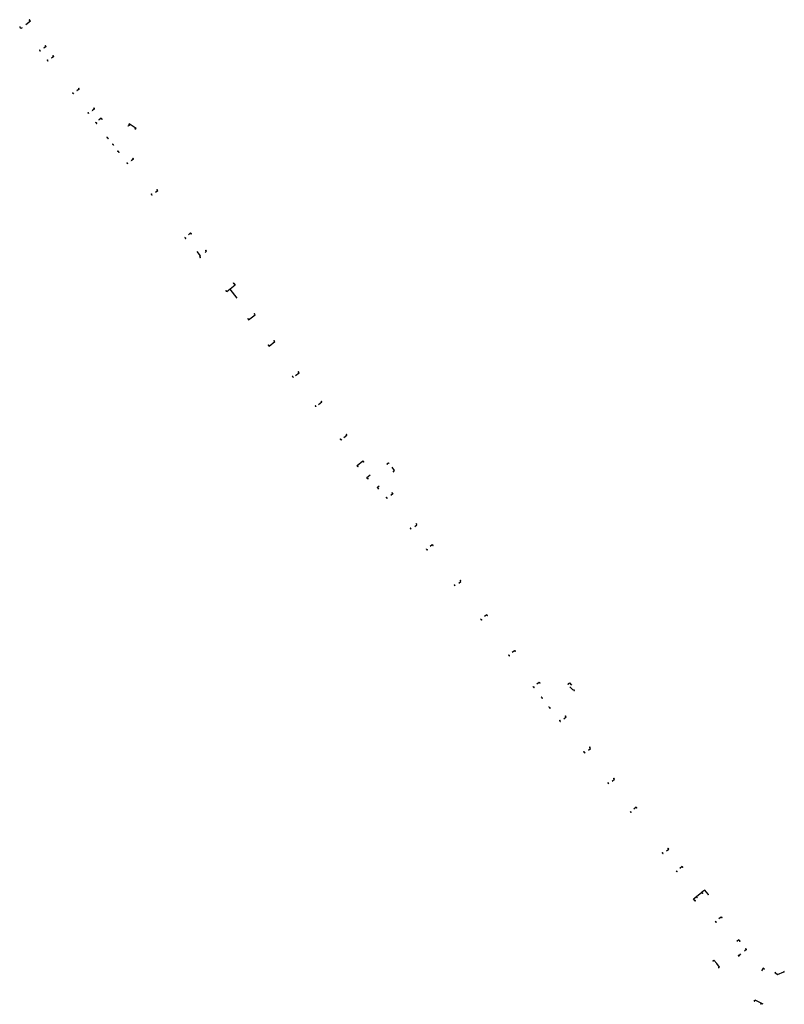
# Model space of a CAD drawing. Header units: metres. Extents: x 197082 to 198337, y 354614 to 355574.
import ezdxf

# ---------------------------------------------------------------- set-up
doc = ezdxf.new("R2010")
doc.units = ezdxf.units.M
doc.layers.add('N-WE-RI-HWA_KOLK-S', color=7, linetype='Continuous', lineweight=25)
doc.layers.add('N-WE-RI-HWA_KOLKAANSLUITING_PVC_250-G', color=5, linetype='Continuous', lineweight=25)

# ---------------------------------------------------------------- blocks, each defined once
blk = doc.blocks.new('Straatkolk_450')
at = {"layer": 'N-WE-RI-HWA_KOLK-S'}
h = blk.add_hatch(color=256, dxfattribs=at)
h.dxf.hatch_style = 1
h.paths.add_polyline_path([(0, 0.15), (0.23, 0), (0.23, 0.3)])
h.paths.add_polyline_path([(-0.23, 0.3), (-0.23, 0), (0, 0.15)])
for p, q in [((0.23, 0.3), (-0.23, 0)), ((-0.23, 0.3), (0.23, 0))]:
    blk.add_line(p, q, dxfattribs=at)
at = {"layer": 'N-WE-RI-HWA_KOLK-S', "flags": 128}
blk.add_lwpolyline([(0.23, 0.3), (-0.23, 0.3), (-0.23, 0), (0.23, 0)], close=True, dxfattribs=at)

msp = doc.modelspace()

# ---------------------------------------------------------------- linework, layer by layer
at = {"layer": 'N-WE-RI-HWA_KOLKAANSLUITING_PVC_250-G'}
for points in [[(197089.76, 355574.04), (197090.37, 355573.25), (197086.84, 355570.51)], [(197082.69, 355568.61), (197083.44, 355567.94), (197084.31, 355568.63)], [(197165.48, 355494.33), (197164.75, 355493.63), (197164.57, 355493.87)], [(197170.26, 355491.68), (197170.64, 355491.47), (197170.84, 355491.93), (197165.35, 355495.27), (197165.12, 355494.86), (197165.47, 355494.63)], [(197149.24, 355484.46), (197148.63, 355485.25), (197148.86, 355485.43)], [(197153.19, 355479.54), (197153.5, 355479.14), (197153.87, 355479.43)], [(197157.11, 355474.3), (197157.72, 355473.51), (197157.96, 355473.7)], [(197185.51, 355443.33), (197187.2, 355444.64), (197186.9, 355445.03)], [(197182.47, 355441.61), (197182.77, 355441.21), (197183.02, 355441.4)], [(197208, 355409.2), (197207.75, 355409), (197208.05, 355408.61)], [(197212.48, 355412.03), (197212.18, 355412.42), (197210.5, 355411.12)], [(197223.92, 355398.88), (197224.26, 355398.52), (197223.1, 355397.62)], [(197219.33, 355394.06), (197219.03, 355394.46), (197219.77, 355395.03), (197217.15, 355398.42)], [(197245.02, 355373.96), (197246.01, 355372.68), (197239.7, 355367.78), (197239.39, 355368.17)], [(197247.54, 355362.87), (197242.24, 355369.69)], [(197255.91, 355346.87), (197256.21, 355346.48), (197261.11, 355350.28), (197260.83, 355350.71)], [(197271.44, 355326.89), (197271.75, 355326.49), (197276.16, 355329.92), (197275.86, 355330.3)], [(197289.8, 355303.16), (197290.11, 355302.77), (197290.23, 355302.86)], [(197291.89, 355304.15), (197294.53, 355306.2), (197294.23, 355306.59)], [(197307.66, 355280.4), (197307.54, 355280.31), (197307.24, 355280.7)], [(197311.67, 355284.13), (197311.97, 355283.74), (197309.34, 355281.7)], [(197330.62, 355258.89), (197330.88, 355258.46), (197328.67, 355256.74)], [(197327.02, 355255.45), (197326.44, 355255), (197326.19, 355255.43)], [(197338.92, 355235.33), (197338.6, 355235.74), (197343.05, 355239.19), (197343.35, 355238.79)], [(197361.82, 355237.23), (197362.62, 355237.83), (197362.96, 355237.35)], [(197366.4, 355231.31), (197367.18, 355231.93), (197365.31, 355234.33)], [(197346.67, 355225.91), (197346.02, 355226.67), (197347.25, 355227.62), (197348.47, 355228.57)], [(197354.61, 355218.36), (197353.89, 355219.06), (197355.35, 355220.27)], [(197365.58, 355214.59), (197365.89, 355214.19), (197364.23, 355212.9)], [(197361.15, 355211.13), (197361.47, 355210.74), (197361.63, 355210.87)], [(197382.44, 355189.43), (197384.13, 355190.74), (197383.82, 355191.13)], [(197379.37, 355187.69), (197379.68, 355187.29), (197379.84, 355187.41)], [(197394.13, 355174.37), (197395.82, 355175.68), (197396.13, 355175.29)], [(197391.69, 355171.85), (197391.39, 355172.24), (197391.52, 355172.35)], [(197412.86, 355144.56), (197413.16, 355144.17), (197413.3, 355144.28)], [(197415.91, 355146.3), (197417.6, 355147.61), (197417.29, 355148.01)], [(197435.42, 355121.15), (197437.12, 355122.47), (197437.42, 355122.07)], [(197432.98, 355118.64), (197432.68, 355119.02), (197432.81, 355119.13)], [(197454.12, 355091.43), (197453.82, 355091.82), (197453.93, 355091.9)], [(197456.54, 355093.93), (197458.25, 355095.25), (197458.56, 355094.86)], [(197475.25, 355069.81), (197476.96, 355071.14), (197477.27, 355070.74)], [(197499.36, 355069.83), (197500.1, 355070.51), (197501.59, 355068.9)], [(197472.83, 355067.31), (197472.53, 355067.7), (197472.64, 355067.79)], [(197503.46, 355064.94), (197502.48, 355065.15), (197500.2, 355067.61)], [(197479.17, 355059.16), (197478.56, 355059.95), (197478.67, 355060.03)], [(197485.01, 355051.64), (197484.39, 355052.43), (197484.5, 355052.51)], [(197492.79, 355041.62), (197493.09, 355041.23), (197493.19, 355041.31)], [(197495.79, 355043.33), (197497.52, 355044.67), (197497.22, 355045.07)], [(197511.18, 355017.92), (197511.7, 355017.25), (197511.79, 355017.32)], [(197514.4, 355019.34), (197516.12, 355020.68), (197515.6, 355021.36)], [(197532.57, 354995.93), (197534.3, 354997.27), (197533.99, 354997.66)], [(197529.57, 354994.22), (197529.87, 354993.83), (197529.97, 354993.9)], [(197546.45, 354972.43), (197546.15, 354972.81), (197546.26, 354972.9)], [(197548.87, 354974.92), (197550.6, 354976.27), (197550.91, 354975.87)], [(197573.8, 354942.79), (197575.54, 354944.14), (197575.23, 354944.53)], [(197570.79, 354941.08), (197571.09, 354940.69), (197571.19, 354940.77)], [(197581.43, 354927.36), (197581.13, 354927.75), (197581.23, 354927.83)], [(197583.84, 354929.85), (197585.58, 354931.2), (197585.89, 354930.8)], [(197596.9, 354907.8), (197596.6, 354908.19), (197600.71, 354911.38), (197601.02, 354910.98)], [(197613.62, 354891.47), (197615.39, 354892.85), (197615.7, 354892.45)], [(197611.24, 354889.01), (197610.94, 354889.4), (197611.01, 354889.45)], [(197629.4, 354874.42), (197628.78, 354875.21), (197627.19, 354873.97)], [(197634.18, 354868.25), (197634.46, 354867.9), (197632.93, 354866.58)], [(197628.65, 354863.16), (197629.09, 354863.1), (197630.32, 354864.55)], [(197609.42, 354859.5), (197609.81, 354859.81), (197611.93, 354857.24)], [(197613.66, 354854.31), (197614.05, 354854.62), (197611.92, 354857.23)], [(197647.74, 354853.44), (197647.35, 354853.75), (197645.87, 354851.73)], [(197656.67, 354850.08), (197658.16, 354848.9)], [(197658.16, 354848.9), (197662.82, 354850.91)], [(197640.66, 354829.11), (197640.86, 354829.57), (197645.89, 354827.2)], [(197645.67, 354826.76), (197645.89, 354827.2), (197646.91, 354826.62)]]:
    msp.add_lwpolyline(points, dxfattribs=at)
at = {"layer": 'N-WE-RI-HWA_KOLKAANSLUITING_PVC_250-G', "flags": 128}
for points in [[(197097.67, 355550.94), (197097.89, 355550.65), (197098.12, 355550.83)], [(197100.4, 355552.58), (197100.31, 355552.52)], [(197102.11, 355554.37), (197102.33, 355554.08), (197100.62, 355552.75)], [(197103.52, 355543.45), (197103.74, 355543.16), (197103.95, 355543.32)], [(197106.14, 355545.02), (197106.13, 355545.01)], [(197107.93, 355546.86), (197108.15, 355546.58), (197106.44, 355545.25)], [(197122.85, 355518.49), (197123.07, 355518.2), (197123.3, 355518.38)], [(197125.44, 355520.04), (197125.44, 355520.04)], [(197127.28, 355521.92), (197127.5, 355521.63), (197125.79, 355520.31)], [(197134.44, 355503.54), (197134.67, 355503.24), (197134.9, 355503.42)], [(197137.04, 355505.08), (197137.04, 355505.08)], [(197138.88, 355506.96), (197139.09, 355506.68), (197137.39, 355505.35)], [(197140.55, 355495.99), (197140.16, 355496.49), (197140.24, 355496.55)], [(197142.66, 355498.43), (197142.21, 355498.08)], [(197144.66, 355499.17), (197144.27, 355499.68), (197142.72, 355498.48)], [(197166.72, 355466.89), (197166.68, 355466.86)], [(197168.51, 355468.74), (197168.73, 355468.46), (197167.04, 355467.14)], [(197164.08, 355465.31), (197164.31, 355465.02), (197164.55, 355465.21)], [(197605.35, 354909.96), (197602.93, 354913.1), (197600.71, 354911.38)], [(197595.35, 354905.24), (197594.39, 354906.48), (197596.6, 354908.19)]]:
    msp.add_lwpolyline(points, dxfattribs=at)

# ---------------------------------------------------------------- block references
at = {"layer": 'N-WE-RI-HWA_KOLK-S'}
for p, rotation in [((197089.74, 355574.31), 127.8062441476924), ((197082.42, 355568.66), 314.4622462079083), ((197097.41, 355551.03), 307.8062441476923), ((197102.1, 355554.64), 127.8062441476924), ((197103.24, 355543.53), 307.8062441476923), ((197107.91, 355547.13), 127.8062441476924), ((197122.59, 355518.58), 307.8062441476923), ((197127.26, 355522.19), 127.8062441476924), ((197134.19, 355503.62), 307.8062441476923), ((197138.86, 355507.23), 127.8062441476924), ((197140.57, 355495.71), 307.8062441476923), ((197144.92, 355499.08), 127.8062441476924), ((197165.47, 355494.63), 243.3429835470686), ((197170.26, 355491.68), 59.54034931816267), ((197149.26, 355484.19), 307.7786638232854), ((197152.94, 355479.62), 307.8062441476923), ((197156.83, 355474.42), 307.7786638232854), ((197168.49, 355469.01), 127.8062441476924), ((197163.83, 355465.4), 307.8062441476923), ((197186.88, 355445.3), 127.8062441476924), ((197182.21, 355441.69), 307.8062441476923), ((197208.07, 355408.34), 307.8062441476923), ((197212.74, 355411.95), 127.8062441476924), ((197223.88, 355399.15), 132.9704591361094), ((197219.35, 355393.79), 307.8062441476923), ((197239.15, 355368.27), 307.8062441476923), ((197245, 355374.23), 127.8062441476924), ((197255.65, 355346.98), 307.8062441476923), ((197260.84, 355350.98), 122.4518813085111), ((197271.17, 355326.96), 307.8062441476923), ((197275.84, 355330.57), 127.8062441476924), ((197289.56, 355303.26), 307.8062441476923), ((197294.22, 355306.87), 127.8062441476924), ((197306.98, 355280.79), 307.8062441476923), ((197311.65, 355284.4), 127.8062441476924), ((197330.68, 355259.19), 121.0787606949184), ((197325.95, 355255.59), 299.6915492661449), ((197338.97, 355235.08), 307.8062441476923), ((197343.62, 355238.71), 127.8062441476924), ((197361.55, 355237.21), 217.7247281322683), ((197366.32, 355231.05), 38.11197382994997), ((197346.72, 355225.65), 314.9219481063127), ((197354.66, 355218.1), 314.9219481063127), ((197360.92, 355211.23), 309.4929318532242), ((197365.54, 355214.84), 129.4197062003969), ((197383.8, 355191.4), 127.8062441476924), ((197379.13, 355187.8), 307.8062441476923), ((197396.38, 355175.2), 127.8062441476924), ((197391.72, 355171.58), 307.8062441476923), ((197412.61, 355144.67), 307.8062441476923), ((197417.27, 355148.28), 127.8062441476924), ((197437.68, 355121.99), 127.8062441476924), ((197433.01, 355118.38), 307.8062441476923), ((197458.81, 355094.77), 127.8062441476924), ((197454.14, 355091.16), 307.8062441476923), ((197477.52, 355070.66), 127.8062441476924), ((197499.1, 355069.79), 222.7633523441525), ((197472.86, 355067.05), 307.8062441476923), ((197503.71, 355065.04), 169.1572387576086), ((197479.19, 355058.89), 307.8062441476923), ((197485.03, 355051.37), 307.8062441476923), ((197492.52, 355041.72), 307.8062441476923), ((197497.18, 355045.33), 127.8062441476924), ((197510.91, 355018.02), 307.8062441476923), ((197515.58, 355021.63), 127.8062441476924), ((197529.31, 354994.32), 307.8062441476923), ((197533.97, 354997.93), 127.8062441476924), ((197546.49, 354972.18), 307.8062441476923), ((197551.16, 354975.79), 127.8062441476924), ((197575.21, 354944.8), 127.8062441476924), ((197570.54, 354941.2), 307.8062441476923), ((197581.48, 354927.11), 307.8062441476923), ((197586.14, 354930.72), 127.8062441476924), ((197595.61, 354905.15), 127.8062441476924), ((197596.77, 354907.41), 307.8062441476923), ((197601.28, 354910.9), 127.8062441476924), ((197605.37, 354909.69), 307.8062441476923), ((197615.93, 354892.35), 127.8062441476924), ((197611.26, 354888.74), 307.8062441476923), ((197629.66, 354874.33), 127.818457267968), ((197634.16, 354868.52), 127.8062441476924), ((197628.41, 354863.04), 352.3393047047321), ((197609.34, 354859.24), 39.27868335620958), ((197613.58, 354854.05), 39.27868335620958), ((197648.01, 354853.42), 141.6044285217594), ((197656.58, 354850.34), 141.6044285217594), ((197662.97, 354851.14), 203.2685223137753), ((197640.42, 354828.97), 244.8515208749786), ((197645.44, 354826.62), 244.8515208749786)]:
    msp.add_blockref('Straatkolk_450', p, dxfattribs=dict(at, rotation=rotation))

doc.saveas('drawing.dxf')
